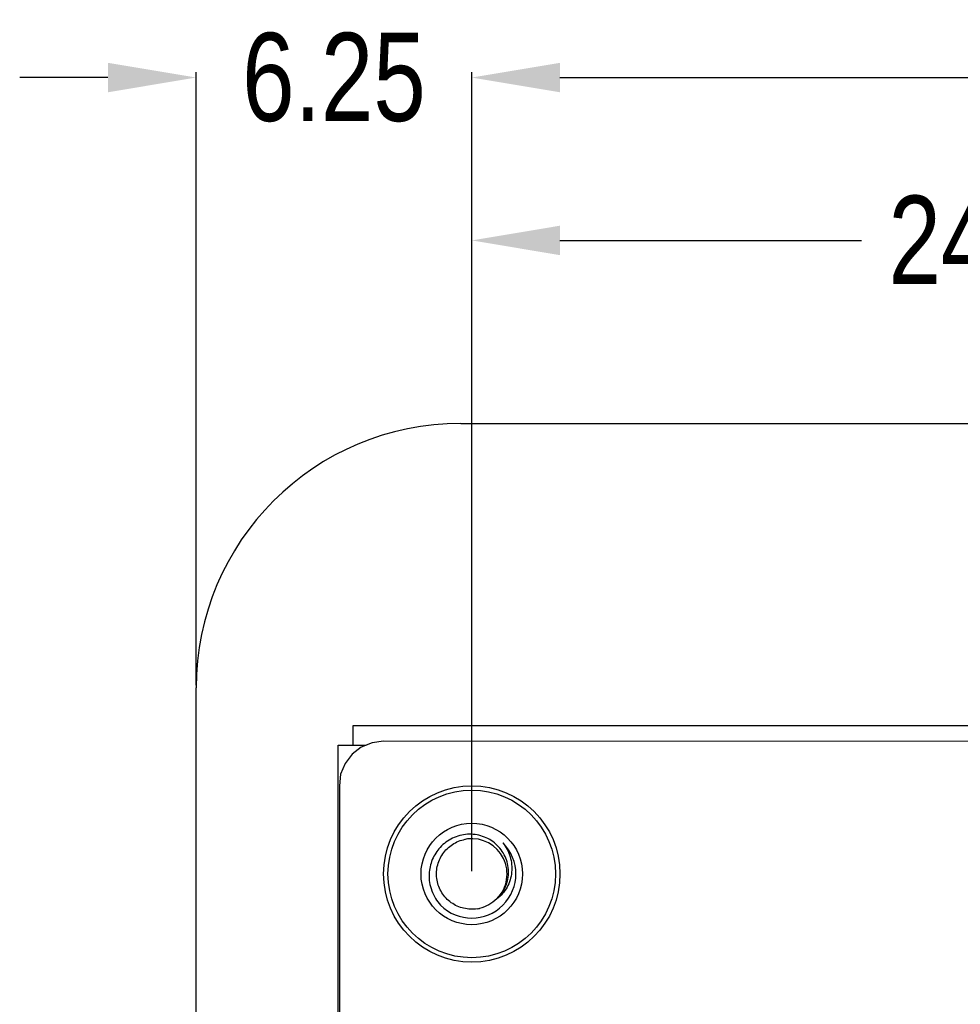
# Model space of a CAD drawing. Header units: inches. Extents: x -13 to 240, y -18 to 126.
# Tile 100 of 112: x 164 to 185, y 97 to 119. Entities that reach past the tile are written whole.
import ezdxf

# ---------------------------------------------------------------- set-up
doc = ezdxf.new("R2010")
doc.units = ezdxf.units.IN
doc.header["$LTSCALE"] = 1.21
doc.header["$MEASUREMENT"] = 0
doc.header["$PDMODE"] = 3
doc.header["$PDSIZE"] = 0.3125
doc.layers.get('0').update_dxf_attribs({"linetype": 'CONTINUOUS'})
doc.layers.get('Defpoints').update_dxf_attribs({"linetype": 'CONTINUOUS'})
doc.layers.add('DIM', color=3, linetype='CONTINUOUS')
doc.styles.get("Standard").update_dxf_attribs({"font": 'txt', "width": 0.8})
doc.dimstyles.get("Standard").update_dxf_attribs({"dimtxt": 0.15625, "dimasz": 0.1875, "dimexe": 0.125, "dimexo": 0.0625, "dimgap": 0.09, "dimtad": 0, "dimtih": 1, "dimtoh": 1, "dimzin": 4, "dimdsep": 46, "dimtxsty": 'Standard', "dimblk": '_FILLED', "dimblk1": '_FILLED', "dimblk2": '_FILLED', "dimcen": 0.09, "dimazin": 1, "dimtp": 0.01, "dimtm": 0.01, "dimtfac": 1, "dimtofl": 0, "dimtmove": 0, "dimatfit": 3, "dimldrblk": '_FILLED', "dimfxl": 1, "dimtolj": 1, "dimtzin": 4, "dimarcsym": 0})

# ---------------------------------------------------------------- blocks, each defined once
blk = doc.blocks.new('_FILLED')
at = {"color": 0, "linetype": 'ByBlock'}
blk.add_solid([(0, 0), (-1, 0.167), (-1, -0.167)], dxfattribs=at)
blk = doc.blocks.new('*D50')
at = {"layer": 'Defpoints', "color": 0}
for p in [(222.326, 117.529), (173.826, 99.467), (222.326, 99.467)]:
    blk.add_point(p, dxfattribs=at)
at = {"layer": 'DIM', "color": 0, "lineweight": -2}
for p, q in [((173.826, 99.529), (173.826, 117.654)), ((175.826, 117.529), (194.92, 117.529)), ((220.326, 117.529), (201.233, 117.529)), ((222.326, 99.529), (222.326, 117.654))]:
    blk.add_line(p, q, dxfattribs=at)
at = {"layer": 'DIM', "color": 0, "lineweight": -2, "xscale": 2, "yscale": 2, "zscale": 2, "rotation": 180}
blk.add_blockref('_FILLED', (173.826, 117.529), dxfattribs=at)
at = {"layer": 'DIM', "color": 0, "lineweight": -2, "xscale": 2, "yscale": 2, "zscale": 2}
blk.add_blockref('_FILLED', (222.326, 117.529), dxfattribs=at)
at = {"layer": 'DIM', "color": 0, "insert": (198.076, 117.529), "char_height": 2, "attachment_point": 5}
blk.add_mtext('\\A1;48.50', dxfattribs=at)
blk = doc.blocks.new('*D51')
at = {"layer": 'Defpoints', "color": 0}
for p in [(167.577, 117.529), (167.577, 103.686), (173.826, 99.467)]:
    blk.add_point(p, dxfattribs=at)
at = {"layer": 'DIM', "color": 0, "lineweight": -2}
for p, q in [((165.577, 117.529), (163.577, 117.529)), ((167.577, 103.749), (167.577, 117.654)), ((173.826, 99.529), (173.826, 117.654)), ((175.826, 117.529), (177.826, 117.529))]:
    blk.add_line(p, q, dxfattribs=at)
at = {"layer": 'DIM', "color": 0, "lineweight": -2, "xscale": 2, "yscale": 2, "zscale": 2}
blk.add_blockref('_FILLED', (167.577, 117.529), dxfattribs=at)
at = {"layer": 'DIM', "color": 0, "lineweight": -2, "xscale": 2, "yscale": 2, "zscale": 2, "rotation": 180}
blk.add_blockref('_FILLED', (173.826, 117.529), dxfattribs=at)
at = {"layer": 'DIM', "color": 0, "insert": (170.702, 117.529), "char_height": 2, "attachment_point": 5}
blk.add_mtext('\\A1;6.25', dxfattribs=at)
blk = doc.blocks.new('*D58')
at = {"layer": 'Defpoints', "color": 0}
for p in [(173.827, 113.835), (173.827, 99.465), (198.077, 63.466)]:
    blk.add_point(p, dxfattribs=at)
at = {"layer": 'DIM', "color": 0, "lineweight": -2}
for p, q in [((173.827, 99.527), (173.827, 113.96)), ((198.077, 63.529), (198.077, 113.96)), ((175.827, 113.835), (182.662, 113.835)), ((196.077, 113.835), (189.242, 113.835))]:
    blk.add_line(p, q, dxfattribs=at)
at = {"layer": 'DIM', "color": 0, "lineweight": -2, "xscale": 2, "yscale": 2, "zscale": 2, "rotation": 180}
blk.add_blockref('_FILLED', (173.827, 113.835), dxfattribs=at)
at = {"layer": 'DIM', "color": 0, "lineweight": -2, "xscale": 2, "yscale": 2, "zscale": 2}
blk.add_blockref('_FILLED', (198.077, 113.835), dxfattribs=at)
at = {"layer": 'DIM', "color": 0, "insert": (185.952, 113.835), "char_height": 2, "attachment_point": 5}
blk.add_mtext('\\A1;24.25', dxfattribs=at)

msp = doc.modelspace()

# ---------------------------------------------------------------- linework, layer by layer
at = {"color": 7, "linetype": 'Continuous'}
for p, q in [((173.577, 109.686), (222.577, 109.686)), ((167.577, 23.246), (167.577, 103.686)), ((171.137, 102.386), (171.137, 102.836)), ((171.137, 102.836), (225.017, 102.836)), ((170.797, 19.546), (170.797, 102.386)), ((170.797, 102.386), (171.434, 102.386)), ((171.322, 102.34), (171.113, 102.18)), ((171.566, 102.441), (171.322, 102.34)), ((171.827, 102.475), (171.566, 102.441)), ((224.327, 102.466), (171.827, 102.475)), ((171.113, 102.18), (170.953, 101.971)), ((170.953, 101.971), (170.852, 101.727)), ((170.852, 101.727), (170.827, 101.466)), ((170.827, 101.466), (170.818, 64.681))]:
    msp.add_line(p, q, dxfattribs=at)
for radius in [2, 1.9, 1.15]:
    msp.add_circle((173.827, 99.466), radius, dxfattribs=at)
for centre, radius, start, end in [((173.577, 103.686), 6, 90, 180), ((173.827, 99.466), 1, 225, 45), ((173.826, 99.467), 0.799, 97.041, 100.9143), ((173.827, 99.466), 0.8, 315.539, 97.0457), ((173.827, 99.465), 0.799, 278.9757, 282.8536)]:
    msp.add_arc(centre, radius, start, end, dxfattribs=at)
for points, knots in [([(174.392, 98.901), (174.436, 98.94), (174.514, 99.027), (174.6, 99.181), (174.652, 99.35), (174.667, 99.525), (174.645, 99.7), (174.588, 99.867), (174.497, 100.018), (174.378, 100.148), (174.236, 100.252), (174.075, 100.325), (173.904, 100.365), (173.728, 100.371), (173.554, 100.343), (173.388, 100.283), (173.238, 100.192), (173.15, 100.113), (173.11, 100.07)], [0, 0, 0, 0, 0.062476, 0.124951, 0.187434, 0.24992, 0.31241, 0.374903, 0.437399, 0.499899, 0.562402, 0.624908, 0.687417, 0.749928, 0.812442, 0.874959, 0.937478, 1, 1, 1, 1]), ([(173.11, 100.07), (173.035, 99.989), (172.913, 99.798), (172.865, 99.577), (172.86, 99.466)], [0, 0, 0, 0, 0.499954, 1, 1, 1, 1]), ([(173.952, 98.676), (173.9, 98.668), (173.796, 98.662), (173.642, 98.683), (173.494, 98.733), (173.359, 98.811), (173.241, 98.914), (173.145, 99.037), (173.075, 99.177), (173.034, 99.327), (173.022, 99.483), (173.04, 99.638), (173.088, 99.787), (173.164, 99.923), (173.264, 100.042), (173.386, 100.14), (173.524, 100.213), (173.624, 100.242), (173.675, 100.252)], [0, 0, 0, 0, 0.062524, 0.125017, 0.187517, 0.250016, 0.312515, 0.375014, 0.437512, 0.500011, 0.562509, 0.625008, 0.687506, 0.750005, 0.812504, 0.875002, 0.937501, 1, 1, 1, 1]), ([(174.534, 100.173), (174.57, 100.126), (174.635, 100.025), (174.702, 99.859), (174.737, 99.683), (174.737, 99.504), (174.702, 99.328), (174.632, 99.163), (174.529, 99.016), (174.44, 98.935), (174.392, 98.901)], [0, 0, 0, 0, 0.125239, 0.250419, 0.375543, 0.5006, 0.625583, 0.750487, 0.875289, 1, 1, 1, 1]), ([(172.86, 99.466), (172.857, 99.402), (172.864, 99.273), (172.913, 99.085), (172.998, 98.91), (173.076, 98.807), (173.119, 98.759)], [0, 0, 0, 0, 0.249991, 0.499982, 0.74998, 1, 1, 1, 1])]:
    msp.add_open_spline(points, degree=3, knots=knots, dxfattribs=at)
msp.add_open_spline([(174.392, 98.901), (174.34, 98.848), (174.219, 98.757), (174.077, 98.703), (174.005, 98.686)], degree=3, dxfattribs=at)

# ---------------------------------------------------------------- dimensions: what is measured, and where the dimension line sits
at = {"layer": 'DIM'}
for base, p1, p2, picture, middle in [((167.577, 117.529), (173.826, 99.467), (167.577, 103.686), '*D51', (170.702, 117.529)), ((222.326, 117.529), (173.826, 99.467), (222.326, 99.467), '*D50', (198.076, 117.529)), ((173.827, 113.835), (198.077, 63.466), (173.827, 99.465), '*D58', (185.952, 113.835))]:
    dim = msp.add_linear_dim(base=base, p1=p1, p2=p2, dimstyle='Standard', override={"dimtxt": 2, "dimasz": 2, "dimtih": 0, "dimtoh": 0, "dimzin": 0, "dimcen": 0.198, "dimadec": 0, "dimazin": 0, "dimtp": 0, "dimtm": 0, "dimtdec": 4, "dimtzin": 0}, dxfattribs=at)
    dim.commit()
    dim.dimension.update_dxf_attribs({"geometry": picture, "text_midpoint": middle})

doc.saveas('drawing.dxf')
